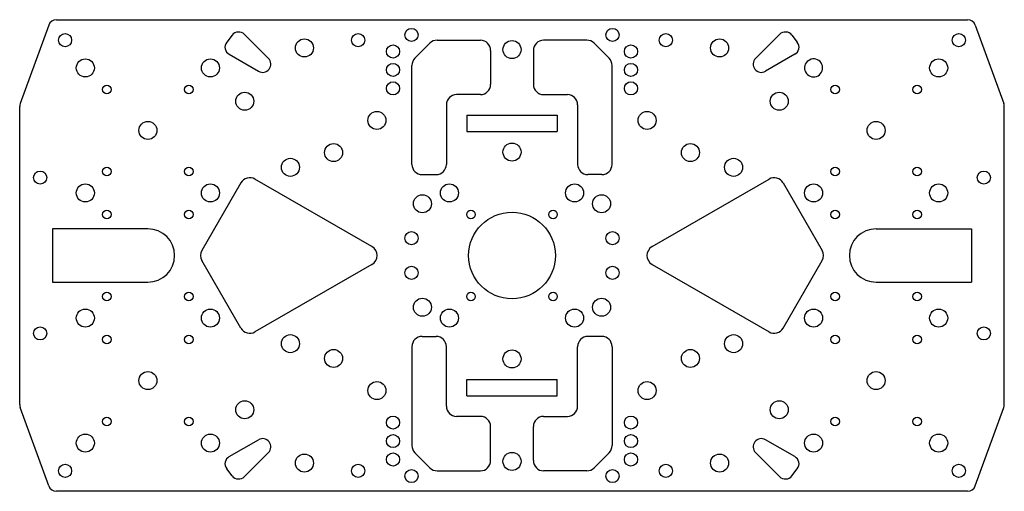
# Model space of a CAD drawing. Extents: x 7.01 to 16.46, y 4.3 to 8.83.
import ezdxf

# ---------------------------------------------------------------- set-up
doc = ezdxf.new("R2010")
doc.units = 0
doc.header["$LTSCALE"] = 0.5
doc.header["$MEASUREMENT"] = 0
doc.layers.add('VISIBLE', color=7, linetype='CONTINUOUS')

msp = doc.modelspace()

# ---------------------------------------------------------------- linework, layer by layer
at = {"layer": 'VISIBLE'}
for p, q in [((7.3626, 8.8314), (16.1054, 8.8314)), ((7.2886, 8.7796), (7.0143, 8.026)), ((16.1793, 8.7796), (16.4536, 8.026)), ((9.0478, 8.6825), (8.9959, 8.6149)), ((9.1659, 8.6902), (9.3967, 8.4595)), ((10.9461, 8.6057), (10.8022, 8.4618)), ((11.0157, 8.6345), (11.4308, 8.6345)), ((12.4522, 8.6345), (12.0371, 8.6345)), ((12.5218, 8.6057), (12.6658, 8.4618)), ((14.302, 8.6902), (14.0712, 8.4595)), ((14.4201, 8.6825), (14.472, 8.6149)), ((11.5292, 8.5361), (11.5292, 8.2101)), ((11.9387, 8.5361), (11.9387, 8.2101)), ((9.019, 8.4988), (9.3016, 8.3356)), ((14.4489, 8.4988), (14.1663, 8.3356)), ((14.6046, 8.4523), (14.5669, 8.4305)), ((10.7733, 7.4428), (10.7733, 8.3922)), ((12.6946, 7.4428), (12.6946, 8.3922)), ((11.4308, 8.1117), (11.2025, 8.1117)), ((12.0371, 8.1117), (12.2655, 8.1117)), ((7.0096, 5.1362), (7.0096, 7.9991)), ((11.104, 8.0133), (11.104, 7.4428)), ((12.3639, 8.0133), (12.3639, 7.4428)), ((16.4584, 5.1362), (16.4584, 7.9991)), ((11.3009, 7.9149), (12.167, 7.9149)), ((11.3009, 7.9149), (11.3009, 7.7574)), ((12.167, 7.9149), (12.167, 7.7574)), ((11.3009, 7.7574), (12.167, 7.7574)), ((10.3897, 6.6529), (9.2671, 7.301)), ((10.8718, 7.3444), (11.0056, 7.3444)), ((12.5962, 7.3444), (12.4623, 7.3444)), ((13.0782, 6.6529), (14.2008, 7.301)), ((9.1326, 7.265), (8.7584, 6.6168)), ((14.3353, 7.265), (14.7095, 6.6168)), ((7.3245, 6.8235), (7.3245, 6.3117)), ((8.2399, 6.8235), (7.3245, 6.8235)), ((15.2281, 6.8235), (16.1434, 6.8235)), ((16.1434, 6.8235), (16.1434, 6.3117)), ((9.1326, 5.8703), (8.7584, 6.5184)), ((10.3897, 6.4824), (9.2671, 5.8343)), ((13.0782, 6.4824), (14.2008, 5.8343)), ((14.3353, 5.8703), (14.7095, 6.5184)), ((7.3245, 6.3117), (8.2399, 6.3117)), ((15.2281, 6.3117), (16.1434, 6.3117)), ((10.8718, 5.7908), (11.0056, 5.7908)), ((12.5962, 5.7908), (12.4623, 5.7908)), ((10.7733, 5.6924), (10.7733, 4.743)), ((11.104, 5.1219), (11.104, 5.6924)), ((12.3639, 5.1219), (12.3639, 5.6924)), ((12.6946, 5.6924), (12.6946, 4.743)), ((11.3009, 5.3778), (12.167, 5.3778)), ((11.3009, 5.2204), (11.3009, 5.3778)), ((12.167, 5.2204), (12.167, 5.3778)), ((11.3009, 5.2204), (12.167, 5.2204)), ((7.2886, 4.3556), (7.0143, 5.1092)), ((16.1793, 4.3556), (16.4536, 5.1092)), ((11.4308, 5.0235), (11.2025, 5.0235)), ((12.0371, 5.0235), (12.2655, 5.0235)), ((11.5292, 4.5991), (11.5292, 4.9251)), ((11.9387, 4.5991), (11.9387, 4.9251)), ((9.019, 4.6365), (9.3016, 4.7996)), ((14.4489, 4.6365), (14.1663, 4.7996)), ((9.1659, 4.445), (9.3967, 4.6758)), ((10.9461, 4.5295), (10.8022, 4.6734)), ((12.5218, 4.5295), (12.6658, 4.6734)), ((14.302, 4.445), (14.0712, 4.6758)), ((9.0478, 4.4528), (8.9959, 4.5203)), ((11.0157, 4.5007), (11.4308, 4.5007)), ((12.4522, 4.5007), (12.0371, 4.5007)), ((14.4201, 4.4528), (14.472, 4.5203)), ((16.1054, 4.3038), (7.3626, 4.3038))]:
    msp.add_line(p, q, dxfattribs=at)
for centre, radius in [((7.4453, 8.6345), 0.063), ((10.2576, 8.6345), 0.063), ((10.7694, 8.6852), 0.063), ((12.6985, 8.6852), 0.063), ((13.2103, 8.6345), 0.063), ((16.0226, 8.6345), 0.063), ((9.7416, 8.56), 0.0866), ((11.734, 8.5448), 0.0866), ((13.7263, 8.56), 0.0866), ((10.5922, 8.5263), 0.063), ((12.8757, 8.5263), 0.063), ((7.6395, 8.3688), 0.0866), ((8.8403, 8.3688), 0.0866), ((10.5922, 8.3491), 0.063), ((12.8757, 8.3491), 0.063), ((15.8284, 8.3688), 0.0866), ((10.5922, 8.172), 0.063), ((12.8757, 8.172), 0.063), ((7.8462, 8.1621), 0.0413), ((8.6336, 8.1621), 0.0413), ((9.1693, 8.0483), 0.0866), ((14.2986, 8.0483), 0.0866), ((14.8344, 8.1621), 0.0413), ((15.6218, 8.1621), 0.0413), ((10.4376, 7.864), 0.0866), ((13.0303, 7.864), 0.0866), ((8.2399, 7.7684), 0.0866), ((15.2281, 7.7684), 0.0866), ((10.0217, 7.5562), 0.0866), ((11.734, 7.5605), 0.0866), ((13.4462, 7.5562), 0.0866), ((9.608, 7.4141), 0.0866), ((13.8599, 7.4141), 0.0866), ((7.2064, 7.3157), 0.063), ((7.8462, 7.3747), 0.0413), ((8.6336, 7.3747), 0.0413), ((14.8344, 7.3747), 0.0413), ((15.6218, 7.3747), 0.0413), ((16.2615, 7.3157), 0.063), ((7.6395, 7.168), 0.0866), ((8.8403, 7.168), 0.0866), ((11.1336, 7.168), 0.0866), ((12.3344, 7.168), 0.0866), ((14.6277, 7.168), 0.0866), ((15.8284, 7.168), 0.0866), ((10.8741, 7.0641), 0.0866), ((12.5939, 7.0641), 0.0866), ((7.8462, 6.9613), 0.0413), ((8.6336, 6.9613), 0.0413), ((11.3403, 6.9613), 0.0413), ((12.1277, 6.9613), 0.0413), ((14.8344, 6.9613), 0.0413), ((15.6218, 6.9613), 0.0413), ((11.734, 6.5676), 0.416), ((10.7694, 6.7336), 0.063), ((12.6985, 6.7336), 0.063), ((10.7694, 6.4017), 0.063), ((12.6985, 6.4017), 0.063), ((7.8462, 6.1739), 0.0413), ((8.6336, 6.1739), 0.0413), ((10.8741, 6.0712), 0.0866), ((11.3403, 6.1739), 0.0413), ((12.1277, 6.1739), 0.0413), ((12.5939, 6.0712), 0.0866), ((14.8344, 6.1739), 0.0413), ((15.6218, 6.1739), 0.0413), ((7.6395, 5.9672), 0.0866), ((8.8403, 5.9672), 0.0866), ((11.1336, 5.9672), 0.0866), ((12.3344, 5.9672), 0.0866), ((14.6277, 5.9672), 0.0866), ((15.8284, 5.9672), 0.0866), ((7.2064, 5.8196), 0.063), ((16.2615, 5.8196), 0.063), ((7.8462, 5.7605), 0.0413), ((8.6336, 5.7605), 0.0413), ((9.608, 5.7212), 0.0866), ((13.8599, 5.7212), 0.0866), ((14.8344, 5.7605), 0.0413), ((15.6218, 5.7605), 0.0413), ((10.0217, 5.579), 0.0866), ((11.734, 5.5747), 0.0866), ((13.4462, 5.579), 0.0866), ((8.2399, 5.3668), 0.0866), ((15.2281, 5.3668), 0.0866), ((10.4376, 5.2713), 0.0866), ((13.0303, 5.2713), 0.0866), ((9.1693, 5.0869), 0.0866), ((14.2986, 5.0869), 0.0866), ((7.8462, 4.9731), 0.0413), ((8.6336, 4.9731), 0.0413), ((10.5922, 4.9633), 0.063), ((12.8757, 4.9633), 0.063), ((14.8344, 4.9731), 0.0413), ((15.6218, 4.9731), 0.0413), ((7.6395, 4.7664), 0.0866), ((8.8403, 4.7664), 0.0866), ((10.5922, 4.7861), 0.063), ((12.8757, 4.7861), 0.063), ((14.6277, 4.7664), 0.0866), ((15.8284, 4.7664), 0.0866), ((9.7416, 4.5753), 0.0866), ((10.5922, 4.609), 0.063), ((11.734, 4.5904), 0.0866), ((12.8757, 4.609), 0.063), ((13.7263, 4.5753), 0.0866), ((7.4453, 4.5007), 0.063), ((10.2576, 4.5007), 0.063), ((13.2103, 4.5007), 0.063), ((16.0226, 4.5007), 0.063), ((10.7694, 4.4501), 0.063), ((12.6985, 4.4501), 0.063)]:
    msp.add_circle(centre, radius, dxfattribs=at)
for centre, radius, start, end in [((7.3626, 8.7527), 0.0787, 90, 160), ((16.1054, 8.7527), 0.0787, 20, 90), ((9.1103, 8.6345), 0.0787, 45, 142.5), ((14.3577, 8.6345), 0.0787, 37.5, 135), ((9.0584, 8.567), 0.0787, 142.5, 240), ((11.0157, 8.5361), 0.0984, 90, 135), ((11.4308, 8.5361), 0.0984, 0, 90), ((12.0371, 8.5361), 0.0984, 90, 180), ((12.4522, 8.5361), 0.0984, 45, 90), ((14.4095, 8.567), 0.0787, 300, 37.5), ((9.341, 8.4038), 0.0787, 240, 45), ((10.8718, 8.3922), 0.0984, 135, 180), ((12.5962, 8.3922), 0.0984, 0, 45), ((14.1269, 8.4038), 0.0787, 135, 300), ((14.6277, 8.3688), 0.0866, 134.56094, 105.43906), ((11.4308, 8.2101), 0.0984, 270, 0), ((12.0371, 8.2101), 0.0984, 180, 270), ((11.2025, 8.0133), 0.0984, 90, 180), ((12.2655, 8.0133), 0.0984, 0, 90), ((7.0883, 7.9991), 0.0787, 160, 180), ((16.3796, 7.9991), 0.0787, 0, 20), ((10.8718, 7.4428), 0.0984, 180, 270), ((11.0056, 7.4428), 0.0984, 270, 0), ((12.4623, 7.4428), 0.0984, 180, 270), ((12.5962, 7.4428), 0.0984, 270, 0), ((9.2179, 7.2157), 0.0984, 60, 150), ((14.2501, 7.2157), 0.0984, 30, 120), ((8.2399, 6.5676), 0.2559, 270, 90), ((15.2281, 6.5676), 0.2559, 90, 270), ((8.8437, 6.5676), 0.0984, 150, 210), ((10.3405, 6.5676), 0.0984, 300, 60), ((13.1275, 6.5676), 0.0984, 120, 240), ((14.6243, 6.5676), 0.0984, 330, 30), ((9.2179, 5.9195), 0.0984, 210, 300), ((14.2501, 5.9195), 0.0984, 240, 330), ((10.8718, 5.6924), 0.0984, 90, 180), ((11.0056, 5.6924), 0.0984, 0, 90), ((12.4623, 5.6924), 0.0984, 90, 180), ((12.5962, 5.6924), 0.0984, 0, 90), ((7.0883, 5.1362), 0.0787, 180, 200), ((11.2025, 5.1219), 0.0984, 180, 270), ((12.2655, 5.1219), 0.0984, 270, 0), ((16.3796, 5.1362), 0.0787, 340, 360), ((11.4308, 4.9251), 0.0984, 0, 90), ((12.0371, 4.9251), 0.0984, 90, 180), ((9.341, 4.7314), 0.0787, 315, 120), ((10.8718, 4.743), 0.0984, 180, 225), ((12.5962, 4.743), 0.0984, 315, 0), ((14.1269, 4.7314), 0.0787, 60, 225), ((9.0584, 4.5683), 0.0787, 120, 217.5), ((14.4095, 4.5683), 0.0787, 322.5, 60), ((11.4308, 4.5991), 0.0984, 270, 0), ((12.0371, 4.5991), 0.0984, 180, 270), ((9.1103, 4.5007), 0.0787, 217.5, 315), ((11.0157, 4.5991), 0.0984, 225, 270), ((12.4522, 4.5991), 0.0984, 270, 315), ((14.3577, 4.5007), 0.0787, 225, 322.5), ((7.3626, 4.3826), 0.0787, 200, 270), ((16.1054, 4.3826), 0.0787, 270, 340)]:
    msp.add_arc(centre, radius, start, end, dxfattribs=at)

doc.saveas('drawing.dxf')
